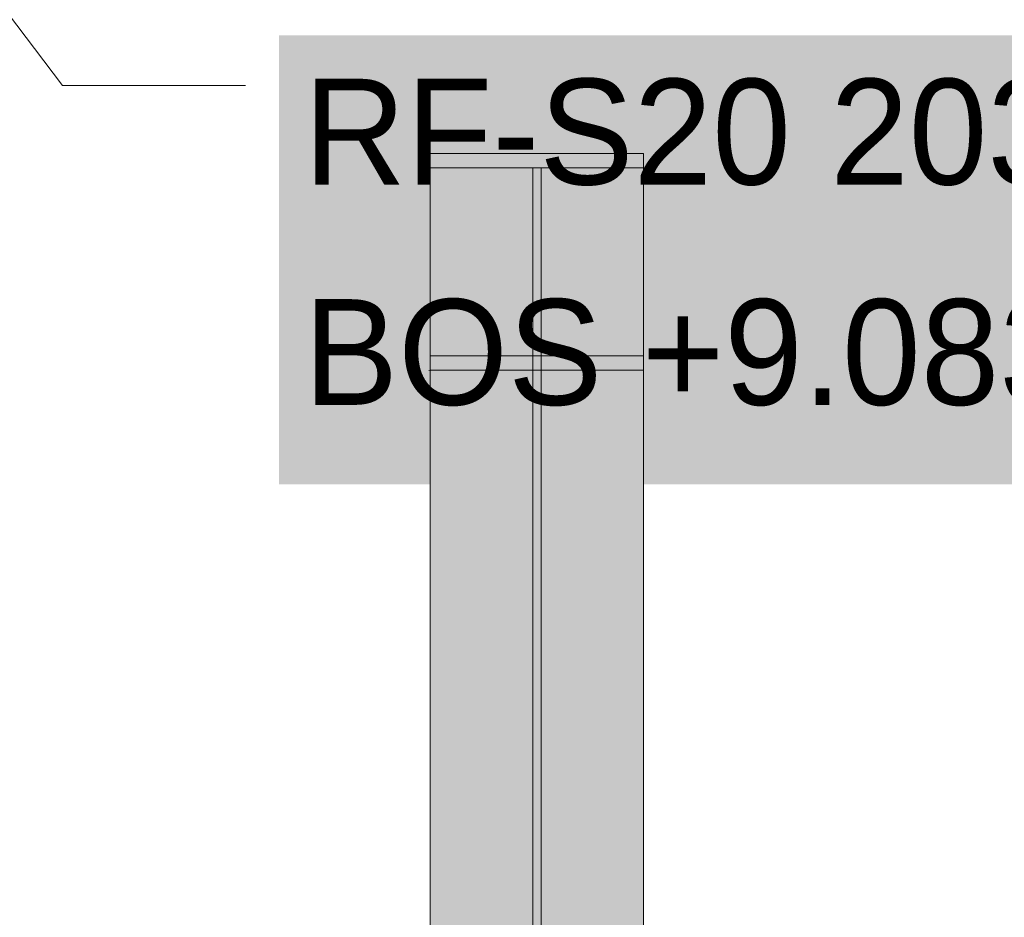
# Model space of a CAD drawing. Header units: millimetres. Extents: x -22841 to 4859, y -11012 to 16470.
# Tile 26 of 29: x -3963 to -2781, y 6899 to 7977. Entities that reach past the tile are written whole.
import ezdxf

# ---------------------------------------------------------------- set-up
doc = ezdxf.new("R2010")
doc.units = ezdxf.units.MM
for name, color, linetype in [('FILL-WHITE', 7, 'Continuous'), ('LINE-CORE', 7, 'Continuous'), ('LINE-INK', 7, 'Continuous'), ('TEXT-INK', 7, 'Continuous')]:
    doc.layers.add(name, color=color, linetype=linetype)

msp = doc.modelspace()

# ---------------------------------------------------------------- hatches: boundary and pattern name
at = {"layer": 'FILL-WHITE', "true_color": 0xffffff}
h = msp.add_hatch(color=7, dxfattribs=at)
h.dxf.hatch_style = 1
h.paths.add_polyline_path([(-3652, 7418.6), (-1160.5, 7418.6), (-1160.5, 7957.8), (-3652, 7957.8)])
h = msp.add_hatch(color=7, dxfattribs=at)
h.dxf.hatch_style = 1
h.paths.add_polyline_path([(-3471.7, 7816.2), (-3471.7, 7816.2), (-3470.2, 7816), (-3213.9, 7816), (-3213.9, 7798.7), (-3336.8, 7798.7), (-3470.2, 7798.7), (-3470.2, 7816), (-3471.7, 7816.1)])
h = msp.add_hatch(color=7, dxfattribs=at)
h.dxf.hatch_style = 1
h.paths.add_polyline_path([(-3471.7, 7816.2), (-3470.2, 7816)])
h = msp.add_hatch(color=7, dxfattribs=at)
h.dxf.hatch_style = 1
h.paths.add_polyline_path([(-3470.2, 7816), (-3213.9, 7816), (-3213.9, 6148.8), (-3470.2, 6148.8)])
h = msp.add_hatch(color=7, dxfattribs=at)
h.dxf.hatch_style = 1
h.paths.add_polyline_path([(-3470.2, 7573), (-3347.1, 7573), (-3347.1, 7798.7), (-3470.2, 7798.7), (-3470.2, 7816), (-3213.9, 7816), (-3213.9, 7798.7), (-3336.8, 7798.7), (-3336.8, 7573), (-3213.9, 7573), (-3213.9, 7555.7), (-3470.2, 7555.7)])
h = msp.add_hatch(color=7, dxfattribs=at)
h.dxf.hatch_style = 1
h.paths.add_polyline_path([(-3470.2, 7798.7), (-3347.1, 7798.7), (-3347.1, 6136.5), (-3470.2, 6136.5)])
h = msp.add_hatch(color=7, dxfattribs=at)
h.dxf.hatch_style = 1
h.paths.add_polyline_path([(-3347.1, 7573), (-3347.1, 7798.7), (-3336.8, 7798.7), (-3336.8, 7573)])
h = msp.add_hatch(color=7, dxfattribs=at)
h.dxf.hatch_style = 1
h.paths.add_polyline_path([(-3336.8, 7798.7), (-3213.9, 7798.7), (-3213.9, 6136.5), (-3336.8, 6136.5)])
h = msp.add_hatch(color=7, dxfattribs=at)
h.dxf.hatch_style = 1
h.paths.add_polyline_path([(-3471.7, 7555.6), (-3470.2, 7555.7), (-3470.2, 7573), (-3336.8, 7573), (-3213.9, 7573), (-3213.9, 7555.7), (-3470.2, 7555.7), (-3471.7, 7555.5), (-3471.7, 7555.5)])
h = msp.add_hatch(color=7, dxfattribs=at)
h.dxf.hatch_style = 1
h.paths.add_polyline_path([(-3347.1, 7573), (-3347.1, 5976.9), (-3470.2, 5976.9), (-3470.2, 7573)])
h = msp.add_hatch(color=7, dxfattribs=at)
h.dxf.hatch_style = 1
h.paths.add_polyline_path([(-3213.9, 7573), (-3213.9, 5976.9), (-3336.8, 5976.9), (-3336.8, 7573)])
h = msp.add_hatch(color=7, dxfattribs=at)
h.dxf.hatch_style = 1
h.paths.add_polyline_path([(-3471.7, 7555.6), (-3470.2, 7555.7), (-3471.7, 7555.5), (-3471.7, 7555.5)])
h = msp.add_hatch(color=7, dxfattribs=at)
h.dxf.hatch_style = 1
h.paths.add_polyline_path([(-3470.2, 7555.7), (-3213.9, 7555.7), (-3213.9, 5964.7), (-3470.2, 5964.7)])

# ---------------------------------------------------------------- linework, layer by layer
at = {"layer": 'LINE-CORE', "lineweight": 5}
for points in [[(-3471.7, 7816.2), (-3471.7, 7816.2), (-3470.2, 7816), (-3470.2, 7816), (-3470.2, 7816), (-3213.9, 7816), (-3213.9, 7798.7), (-3213.9, 7798.7), (-3336.8, 7798.7), (-3336.8, 7798.7), (-3336.8, 7798.7), (-3470.2, 7798.7), (-3470.2, 7816), (-3471.7, 7816.1)], [(-3471.7, 7816.2), (-3471.7, 7816.2), (-3470.2, 7816)], [(-3470.2, 7816), (-3213.9, 7816), (-3213.9, 6148.8), (-3470.2, 6148.8)], [(-3470.2, 7573), (-3347.1, 7573), (-3347.1, 7798.7), (-3470.2, 7798.7), (-3470.2, 7816), (-3213.9, 7816), (-3213.9, 7798.7), (-3336.8, 7798.7), (-3336.8, 7573), (-3213.9, 7573), (-3213.9, 7573), (-3213.9, 7555.7), (-3470.2, 7555.7)], [(-3470.2, 7798.7), (-3347.1, 7798.7), (-3347.1, 6136.5), (-3470.2, 6136.5)], [(-3347.1, 7573), (-3347.1, 7798.7), (-3347.1, 7798.7), (-3336.8, 7798.7), (-3336.8, 7798.7), (-3336.8, 7573), (-3336.8, 7573), (-3347.1, 7573)], [(-3336.8, 7798.7), (-3213.9, 7798.7), (-3213.9, 6136.5), (-3336.8, 6136.5)], [(-3471.7, 7555.6), (-3470.2, 7555.7), (-3470.2, 7573), (-3336.8, 7573), (-3336.8, 7573), (-3336.8, 7573), (-3213.9, 7573), (-3213.9, 7573), (-3213.9, 7555.7), (-3470.2, 7555.7), (-3470.2, 7555.7), (-3470.2, 7555.7), (-3471.7, 7555.5), (-3471.7, 7555.5)], [(-3347.1, 7573), (-3347.1, 5976.9), (-3347.1, 5976.9), (-3470.2, 5976.9), (-3470.2, 7573), (-3470.2, 7573)], [(-3213.9, 7573), (-3213.9, 5976.9), (-3213.9, 5976.9), (-3336.8, 5976.9), (-3336.8, 7573), (-3336.8, 7573)], [(-3471.7, 7555.6), (-3470.2, 7555.7), (-3470.2, 7555.7), (-3471.7, 7555.5), (-3471.7, 7555.5)], [(-3470.2, 7555.7), (-3213.9, 7555.7), (-3213.9, 5964.7), (-3470.2, 5964.7)]]:
    msp.add_lwpolyline(points, close=True, dxfattribs=at)
at = {"layer": 'LINE-INK', "lineweight": 5}
for p, q in [((-4812, 9082.8), (-3912, 7897.8)), ((-3912, 7897.8), (-3692, 7897.8))]:
    msp.add_line(p, q, dxfattribs=at)

# ---------------------------------------------------------------- texts
at = {"layer": 'TEXT-INK'}
for s, p in [('RF-S20 203X133X25 UB S355', (-3622, 7778.7)), ('BOS +9.083 / TOS +9.286', (-3622, 7514.1))]:
    msp.add_text(s, height=127, dxfattribs=at).set_placement(p)

doc.saveas('drawing.dxf')
